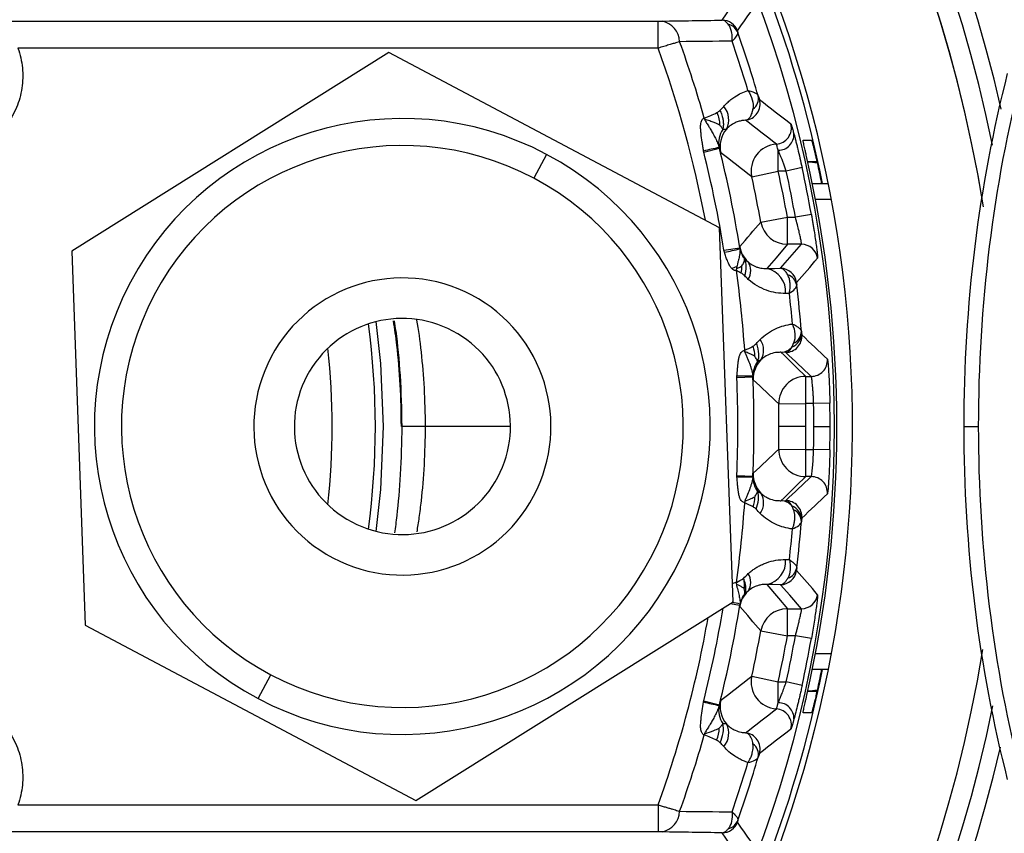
# Paper-space layout '_Superior' of a CAD drawing. Header units: millimetres. Extents: x -40 to 40, y -40 to 40.
# Tile 10 of 13: x 7.4 to 25.6, y -7.5 to 7.5. Entities that reach past the tile are written whole.
import ezdxf

# ---------------------------------------------------------------- set-up
doc = ezdxf.new("R2010")
doc.units = ezdxf.units.MM

psp = doc.layouts.new('_Superior')

# ---------------------------------------------------------------- linework, layer by layer
at = {"color": 7, "linetype": 'Continuous', "lineweight": 25}
for p, q in [((6.007, 7.503), (19.233, 7.503)), ((19.233, 7.003), (19.233, 7.503)), ((19.233, 7.003), (7.381, 7.003)), ((14.249, 6.924), (8.378, 3.244)), ((20.37, 3.68), (14.249, 6.924)), ((21.917, 5.3), (22.075, 5.3)), ((20.079, 5.077), (20.368, 5.15)), ((21.457, 4.728), (21.457, 5.114)), ((17.169, 5.036), (16.935, 4.595)), ((21.9, 4.792), (21.607, 4.728)), ((22.175, 4.9), (22.005, 4.9)), ((22.179, 4.878), (22.175, 4.9)), ((20.969, 4.621), (21.457, 4.728)), ((21.607, 4.728), (21.457, 4.728)), ((22.09, 4.5), (22.385, 4.5)), ((22.443, 4.2), (22.149, 4.2)), ((21.136, 3.784), (21.628, 3.872)), ((21.628, 3.372), (21.628, 3.872)), ((21.628, 3.872), (21.776, 3.872)), ((22.072, 3.924), (21.776, 3.872)), ((20.622, -3.244), (20.37, 3.68)), ((20.453, 3.261), (20.747, 3.308)), ((21.89, 3.372), (21.628, 3.372)), ((8.378, 3.244), (8.63, -3.68)), ((21.596, 1.372), (21.509, 1.373)), ((20.692, 0.904), (20.989, 0.917)), ((21.968, 0.928), (22.07, 0.928)), ((21.968, 0.428), (21.968, 0.928)), ((21.468, 0.418), (21.968, 0.428)), ((22.114, 0.428), (21.968, 0.428)), ((22.414, 0.434), (22.114, 0.428)), ((16.5, 0), (14.482, 0)), ((21.972, 0), (21.472, 0)), ((22.118, 0), (22.418, 0)), ((24.892, 0), (25.162, 0)), ((21.468, -0.418), (21.968, -0.428)), ((21.968, -0.928), (21.968, -0.428)), ((21.968, -0.428), (22.114, -0.428)), ((22.414, -0.434), (22.114, -0.428)), ((20.692, -0.904), (20.989, -0.917)), ((22.07, -0.928), (21.968, -0.928)), ((21.509, -1.373), (21.596, -1.372)), ((14.751, -6.924), (20.622, -3.244)), ((20.566, -3.279), (20.747, -3.308)), ((21.628, -3.372), (21.89, -3.372)), ((21.628, -3.872), (21.628, -3.372)), ((8.63, -3.68), (14.751, -6.924)), ((21.136, -3.784), (21.628, -3.872)), ((21.776, -3.872), (21.628, -3.872)), ((22.072, -3.924), (21.776, -3.872)), ((22.149, -4.2), (22.443, -4.2)), ((22.385, -4.5), (22.09, -4.5)), ((11.831, -5.036), (12.065, -4.595)), ((20.969, -4.621), (21.457, -4.728)), ((21.457, -5.114), (21.457, -4.728)), ((21.457, -4.728), (21.607, -4.728)), ((21.9, -4.792), (21.607, -4.728)), ((22.005, -4.9), (22.175, -4.9)), ((22.175, -4.9), (22.179, -4.878)), ((20.079, -5.077), (20.368, -5.15)), ((22.075, -5.3), (21.917, -5.3)), ((7.381, -7.003), (19.233, -7.003)), ((19.233, -7.003), (19.233, -7.503)), ((19.233, -7.503), (6.007, -7.503))]:
    psp.add_line(p, q, dxfattribs=at)
at = {"color": 7, "linetype": 'Continuous', "lineweight": 25, "flags": 128}
for points in [[(20.42, 7.521), (20.595, 7.771), (20.732, 7.966)], [(21.628, 3.372), (21.417, 3.121), (21.249, 2.923)], [(21.5, 2.928), (21.719, 3.176), (21.89, 3.372)], [(21.249, 2.923), (21.39, 2.926), (21.5, 2.928)], [(21.664, 2.464), (21.625, 2.463), (21.594, 2.463)], [(14.15, 0), (14.102, 1.168), (14.016, 1.941)], [(14.016, -1.941), (14.102, -1.168), (14.15, 0)], [(21.594, -2.463), (21.634, -2.463), (21.664, -2.464)], [(21.249, -2.923), (21.462, -3.175), (21.628, -3.372)], [(21.5, -2.928), (21.36, -2.925), (21.249, -2.923)], [(21.89, -3.372), (21.672, -3.123), (21.5, -2.928)], [(20.732, -7.966), (20.558, -7.717), (20.42, -7.521)]]:
    psp.add_lwpolyline(points, dxfattribs=at)
at = {"color": 7, "linetype": 'Continuous', "lineweight": 25}
for centre, radius, start, end in [((0, 0), 40, 269.4727, 89.4727), ((0, 0), 39.7, 269.4727, 89.4727), ((0, 0), 26.253, 12.9264, 166.9377), ((0, 0), 25.953, 11.5776, 168.5154), ((0, 0), 25.583, 9.1472, 170.7212), ((0, 0), 25.583, 9.2224, 90), ((0, 0), 22.833, 269.4727, 90), ((0, 0), 22.729, 11.4193, 51.1378), ((0, 0), 22.5, 322.6362, 37.3638), ((-43.5, 52.091), 78.271, 325.11117, 325.51101), ((19.229, 7.107), 0.404, 2.1731, 78.9475), ((20.42, 7.221), 0.3, 19.4894, 89.9865), ((20.474, 7.198), 0.254, 21.2253, 76.6242), ((0, 0), 20.885, 15.8617, 19.9385), ((0, 0), 21.804, 16.5728, 19.0945), ((0, 0), 21.957, 16.1897, 19.3912), ((0, 0), 20.468, 10.7505, 20.0076), ((20.822, 5.968), 0.3, 275.4519, 15.9625), ((20.848, 6.071), 0.243, 305.8601, 12.0421), ((20.178, 5.679), 0.365, 331.5832, 41.9612), ((14.5, 0), 5.7, 62.0792, 242.0792), ((19.41, 5.48), 0.717, 16.7876, 18.5567), ((20.791, 5.252), 0.436, 145.3661, 191.8187), ((20.882, 5.184), 0.5, 140.057, 193.9166), ((21.402, 5.526), 0.3, 273.9583, 14.4489), ((21.459, 5.403), 0.29, 269.67, 2.7908), ((14.5, 0), 5.2, 62.0792, 242.0792), ((21.838, -2.237), 7.545, 101.2653, 103.5141), ((0, 0), 21.009, 9.0588, 14.1909), ((21.457, 4.728), 0.5, 93.9569, 192.3992), ((14.5, 0), 5.7, 242.0792, 62.0792), ((0, 0), 20.711, 9.0588, 14.1909), ((0, 0), 22.544, 347.1857, 12.8143), ((0, 0), 22.418, 10.082, 12.3433), ((14.5, 0), 5.2, 242.0792, 62.0792), ((0, 0), 21.472, 10.1497, 12.4266), ((0, 0), 21.972, 10.1497, 12.4266), ((0, 0), 22.118, 10.082, 12.3433), ((-28.053, 45.902), 64.757, 318.90111, 319.4284), ((21.628, 3.872), 0.5, 190.1661, 269.9836), ((19.76, 7.078), 3.916, 280.3442, 284.6468), ((21.24, 3.412), 0.5, 189.1427, 227.1251), ((21.214, 3.383), 0.474, 191.4715, 216.9288), ((21.89, 3.072), 0.3, 8.006, 89.9828), ((-29.329, 47.301), 67.87, 318.8765, 319.37852), ((19.744, 5.669), 2.867, 287.1836, 289.2993), ((20.027, 3.023), 0.671, 348.2328, 351.2537), ((20.655, 2.882), 0.295, 327.7197, 33.8102), ((21.158, 2.495), 0.438, 355.7736, 77.9132), ((21.5, 2.628), 0.3, 6.9855, 89.9824), ((14.5, 0), 2.75, 62.0792, 242.0792), ((0, 0), 20.885, 3.8729, 7.9433), ((21.556, 2.572), 0.248, 9.7486, 71.4059), ((0, 0), 21.957, 4.609, 6.8381), ((14.5, 0), 2.75, 242.0792, 62.0792), ((0, 0), 21.804, 4.991, 6.4883), ((14.5, 0), 2, 62.0792, 242.0792), ((0, 0), 14, 352.2066, 7.7934), ((14.5, 0), 2, 242.0792, 62.0792), ((21.596, 1.672), 0.3, 270.0225, 4.4038), ((21.615, 1.727), 0.273, 290.4411, 1.8725), ((21.643, 1.762), 0.243, 294.4185, 0.4964), ((20.854, 1.411), 0.334, 327.8651, 36.0432), ((21.495, 1.661), 0.288, 272.8582, 318.649), ((0, 0), 13.2, 353.7024, 6.2976), ((20.301, 0.958), 0.688, 38.1981, 40.7342), ((20.16, 1.231), 0.701, 12.5681, 14.8165), ((21.444, 0.935), 0.456, 144.2508, 180.3738), ((21.496, 0.886), 0.5, 135.9217, 182.34), ((22.07, 1.228), 0.3, 270.0219, 3.1628), ((20.851, -4.724), 5.657, 88.6065, 91.5996), ((0, 0), 21.009, 357.4985, 2.5015), ((21.968, 0.428), 0.5, 90.0209, 181.0955), ((0, 0), 20.711, 357.4985, 2.5015), ((0, 0), 21.472, 358.8835, 1.1165), ((0, 0), 21.972, 358.8835, 1.1165), ((0, 0), 22.118, 358.8909, 1.1091), ((0, 0), 22.418, 358.8909, 1.1091), ((21.968, -0.428), 0.5, 178.9045, 269.9791), ((21.496, -0.886), 0.5, 177.66, 224.0783), ((20.851, 4.724), 5.657, 268.4004, 271.3935), ((21.444, -0.935), 0.456, 179.6262, 215.7492), ((22.07, -1.228), 0.3, 356.8372, 89.9781), ((20.854, -1.411), 0.334, 323.9568, 32.1349), ((0, 0), 20.885, 352.0567, 356.1271), ((20.16, -1.231), 0.701, 345.1835, 347.4319), ((21.495, -1.661), 0.288, 41.351, 87.1418), ((21.596, -1.672), 0.3, 355.5962, 89.9775), ((21.615, -1.727), 0.273, 358.1275, 69.5589), ((21.643, -1.762), 0.243, 359.5036, 65.5815), ((0, 0), 21.957, 353.1619, 355.391), ((0, 0), 21.804, 353.5117, 355.009), ((21.158, -2.495), 0.438, 282.0868, 4.2264), ((20.655, -2.882), 0.295, 326.1898, 32.2803), ((21.5, -2.628), 0.3, 270.0176, 353.0145), ((21.556, -2.572), 0.248, 288.5941, 350.2514), ((-29.391, -47.355), 67.953, 40.62178, 41.1232), ((20.027, -3.023), 0.671, 8.7463, 11.7672), ((21.24, -3.412), 0.5, 132.8749, 170.8573), ((21.214, -3.383), 0.474, 143.0712, 168.5285), ((20.28, -4.958), 1.735, 74.2853, 79.2015), ((21.89, -3.072), 0.3, 270.0172, 351.994), ((0, 0), 20.711, 345.8091, 350.6642), ((0, 0), 21.009, 345.8091, 350.9412), ((-27.99, -45.847), 64.674, 40.57126, 41.09923), ((21.628, -3.872), 0.5, 90.0164, 169.8339), ((0, 0), 20.468, 339.9924, 350.0608), ((0, 0), 21.472, 347.5734, 349.8503), ((0, 0), 21.972, 347.5734, 349.8503), ((0, 0), 22.118, 347.6567, 349.918), ((0, 0), 22.418, 347.6567, 349.918), ((0, 0), 25.583, 189.1472, 350.7127), ((0, 0), 22.729, 308.8622, 348.5807), ((21.457, -4.728), 0.5, 167.6008, 266.0431), ((21.838, 2.237), 7.545, 256.4859, 258.7347), ((20.882, -5.184), 0.5, 166.0834, 219.943), ((0, 0), 25.953, 191.5776, 348.5154), ((20.791, -5.252), 0.436, 168.1813, 214.6339), ((21.402, -5.526), 0.3, 345.5511, 86.0417), ((21.459, -5.403), 0.29, 357.2092, 90.33), ((20.178, -5.679), 0.365, 318.0388, 28.4168), ((0, 0), 20.885, 340.0615, 344.1383), ((19.41, -5.48), 0.717, 341.4433, 343.2124), ((20.822, -5.968), 0.3, 344.0375, 84.5481), ((0, 0), 26.253, 192.9264, 346.9377), ((20.848, -6.071), 0.243, 347.9579, 54.1399), ((0, 0), 21.957, 340.6088, 343.8103), ((0, 0), 21.804, 340.9055, 343.4272), ((19.229, -7.107), 0.404, 281.0525, 357.8269), ((20.474, -7.198), 0.254, 283.3758, 338.7747), ((20.42, -7.221), 0.3, 270.0135, 340.5106), ((-43.578, -52.145), 78.366, 34.48923, 34.88859)]:
    psp.add_arc(centre, radius, start, end, dxfattribs=at)
for points in [[(19.233, 7.503), (19.26, 7.503), (19.287, 7.503), (19.307, 7.504)], [(19.307, 7.504), (19.678, 7.509), (20.049, 7.515), (20.42, 7.521)], [(20.703, 7.321), (20.702, 7.321), (20.704, 7.312), (20.711, 7.29)], [(20.604, 7.133), (20.281, 7.129), (19.957, 7.126), (19.633, 7.122)], [(20.604, 7.133), (20.677, 7.201), (20.72, 7.259), (20.711, 7.29)], [(21.086, 6.122), (21.101, 6.074), (21.109, 6.052), (21.111, 6.05)], [(21.111, 6.05), (21.308, 5.901), (21.501, 5.751), (21.693, 5.601)], [(20.323, 5.809), (20.343, 5.82), (20.362, 5.834), (20.379, 5.851)], [(20.379, 5.851), (20.403, 5.875), (20.427, 5.897), (20.449, 5.923)], [(20.09, 5.708), (20.169, 5.739), (20.248, 5.769), (20.323, 5.809)], [(20.323, 5.809), (20.354, 5.734), (20.371, 5.654), (20.373, 5.58)], [(21.423, 5.227), (21.235, 5.374), (21.044, 5.522), (20.851, 5.669)], [(20.364, 5.163), (20.365, 5.159), (20.367, 5.155), (20.368, 5.15)], [(20.396, 5.064), (20.393, 5.066), (20.384, 5.096), (20.368, 5.15)], [(20.079, 5.077), (20.078, 5.085), (20.076, 5.092), (20.075, 5.1)], [(20.969, 4.621), (20.781, 4.768), (20.59, 4.916), (20.396, 5.064)], [(22.005, 4.9), (22.064, 4.9), (22.122, 4.893), (22.179, 4.878)], [(20.747, 3.308), (20.745, 3.324), (20.745, 3.332), (20.746, 3.333)], [(20.747, 3.308), (20.748, 3.301), (20.749, 3.295), (20.75, 3.289)], [(20.463, 3.225), (20.458, 3.237), (20.455, 3.249), (20.453, 3.261)], [(20.769, 2.841), (20.78, 2.886), (20.786, 2.931), (20.787, 2.973)], [(20.838, 2.788), (20.875, 2.907), (20.874, 3.02), (20.836, 3.098)], [(20.769, 2.841), (20.741, 2.857), (20.713, 2.872), (20.685, 2.886)], [(20.838, 2.788), (20.818, 2.809), (20.795, 2.826), (20.769, 2.841)], [(20.904, 2.724), (20.882, 2.745), (20.86, 2.766), (20.838, 2.788)], [(21.664, 2.464), (21.749, 2.521), (21.803, 2.576), (21.801, 2.614)], [(21.798, 2.664), (21.797, 2.663), (21.797, 2.648), (21.801, 2.614)], [(21.886, 1.764), (21.887, 1.754), (21.888, 1.744), (21.889, 1.736)], [(21.889, 1.736), (21.892, 1.709), (21.894, 1.696), (21.895, 1.695)], [(21.895, 1.695), (22.055, 1.545), (22.213, 1.395), (22.37, 1.245)], [(20.837, 1.411), (20.888, 1.434), (20.939, 1.457), (20.988, 1.485)], [(20.988, 1.485), (21.011, 1.498), (21.032, 1.515), (21.053, 1.536)], [(20.988, 1.485), (21.008, 1.424), (21.018, 1.361), (21.018, 1.303)], [(21.053, 1.536), (21.076, 1.561), (21.1, 1.584), (21.124, 1.608)], [(20.822, 1.407), (20.827, 1.409), (20.832, 1.41), (20.837, 1.411)], [(20.844, 1.384), (20.843, 1.384), (20.842, 1.384), (20.842, 1.384)], [(21.509, 1.373), (21.664, 1.225), (21.816, 1.076), (21.968, 0.928)], [(22.07, 0.928), (21.914, 1.076), (21.756, 1.224), (21.596, 1.372)], [(20.692, 0.904), (20.691, 0.913), (20.692, 0.922), (20.693, 0.932)], [(20.988, 0.932), (20.988, 0.927), (20.988, 0.922), (20.989, 0.917)], [(20.996, 0.866), (20.994, 0.867), (20.992, 0.884), (20.989, 0.917)], [(21.468, 0.418), (21.312, 0.567), (21.155, 0.717), (20.996, 0.866)], [(20.996, -0.866), (21.155, -0.717), (21.312, -0.567), (21.468, -0.418)], [(20.693, -0.932), (20.692, -0.922), (20.691, -0.913), (20.692, -0.904)], [(20.989, -0.917), (20.992, -0.884), (20.994, -0.867), (20.996, -0.866)], [(20.989, -0.917), (20.988, -0.922), (20.988, -0.927), (20.988, -0.932)], [(21.968, -0.928), (21.816, -1.076), (21.664, -1.225), (21.509, -1.373)], [(21.596, -1.372), (21.756, -1.224), (21.914, -1.076), (22.07, -0.928)], [(21.049, -1.532), (21.096, -1.412), (21.106, -1.292), (21.074, -1.201)], [(22.37, -1.245), (22.213, -1.395), (22.055, -1.545), (21.895, -1.695)], [(20.994, -1.489), (20.943, -1.459), (20.89, -1.435), (20.837, -1.411)], [(20.994, -1.489), (21.015, -1.425), (21.026, -1.359), (21.025, -1.299)], [(21.049, -1.532), (21.032, -1.514), (21.014, -1.5), (20.994, -1.489)], [(21.124, -1.608), (21.099, -1.583), (21.073, -1.558), (21.049, -1.532)], [(21.889, -1.736), (21.888, -1.744), (21.887, -1.754), (21.886, -1.764)], [(21.895, -1.695), (21.894, -1.696), (21.892, -1.709), (21.889, -1.736)], [(21.664, -2.464), (21.69, -2.59), (21.685, -2.713), (21.635, -2.807)], [(20.813, -2.814), (20.842, -2.782), (20.873, -2.753), (20.904, -2.724)], [(21.801, -2.614), (21.797, -2.648), (21.797, -2.663), (21.798, -2.664)], [(20.685, -2.886), (20.728, -2.864), (20.771, -2.842), (20.813, -2.814)], [(20.813, -2.814), (20.828, -2.88), (20.832, -2.943), (20.826, -3)], [(20.826, -3), (20.835, -2.993), (20.846, -2.985), (20.854, -2.977)], [(20.746, -3.333), (20.745, -3.332), (20.745, -3.324), (20.747, -3.308)], [(20.75, -3.289), (20.749, -3.295), (20.748, -3.301), (20.747, -3.308)], [(20.396, -5.064), (20.59, -4.916), (20.781, -4.768), (20.969, -4.621)], [(22.179, -4.878), (22.122, -4.893), (22.064, -4.9), (22.005, -4.9)], [(20.075, -5.1), (20.076, -5.092), (20.078, -5.085), (20.079, -5.077)], [(20.368, -5.15), (20.384, -5.096), (20.393, -5.066), (20.396, -5.064)], [(20.368, -5.15), (20.367, -5.155), (20.365, -5.159), (20.364, -5.163)], [(20.851, -5.669), (21.044, -5.522), (21.235, -5.374), (21.423, -5.227)], [(20.318, -5.807), (20.348, -5.734), (20.365, -5.655), (20.367, -5.583)], [(20.382, -5.854), (20.438, -5.734), (20.457, -5.605), (20.432, -5.5)], [(21.693, -5.601), (21.501, -5.751), (21.308, -5.901), (21.111, -6.05)], [(20.318, -5.807), (20.245, -5.768), (20.167, -5.738), (20.09, -5.708)], [(20.382, -5.854), (20.362, -5.834), (20.341, -5.818), (20.318, -5.807)], [(20.449, -5.923), (20.428, -5.898), (20.405, -5.876), (20.382, -5.854)], [(21.111, -6.05), (21.109, -6.052), (21.101, -6.074), (21.086, -6.122)], [(19.633, -7.122), (19.957, -7.126), (20.281, -7.129), (20.604, -7.133)], [(20.604, -7.133), (20.613, -7.257), (20.592, -7.37), (20.533, -7.445)], [(20.711, -7.29), (20.704, -7.312), (20.702, -7.321), (20.703, -7.321)], [(19.307, -7.504), (19.287, -7.503), (19.26, -7.503), (19.233, -7.503)], [(20.42, -7.521), (20.049, -7.515), (19.678, -7.509), (19.307, -7.504)]]:
    psp.add_open_spline(points, degree=3, dxfattribs=at)
for points, knots in [([(20.533, 7.445), (20.525, 7.455), (20.508, 7.476), (20.481, 7.499), (20.45, 7.517), (20.43, 7.52), (20.42, 7.521)], [0, 0, 0, 0, 0.208344, 0.446779, 0.71215, 1, 1, 1, 1]), ([(20.604, 7.133), (20.605, 7.153), (20.607, 7.194), (20.603, 7.254), (20.593, 7.32), (20.572, 7.388), (20.546, 7.426), (20.533, 7.445)], [0, 0, 0, 0, 0.161083, 0.327722, 0.498858, 0.749875, 1, 1, 1, 1]), ([(19.633, 7.122), (19.616, 7.117), (19.579, 7.106), (19.513, 7.086), (19.432, 7.062), (19.337, 7.034), (19.269, 7.014), (19.233, 7.003)], [0, 0, 0, 0, 0.156869, 0.335315, 0.535328, 0.756894, 1, 1, 1, 1]), ([(7.381, 7.003), (7.424, 6.884), (7.452, 6.763), (7.477, 6.514), (7.474, 6.386), (7.437, 6.14), (7.403, 6.017), (7.305, 5.787), (7.243, 5.679), (7.166, 5.578)], [0, 0, 0, 0, 0.25, 0.25, 0.5, 0.5, 0.75, 0.75, 1, 1, 1, 1]), ([(25.699, 6.531), (25.436, 5.506), (25.232, 4.429), (24.96, 2.231), (24.892, 1.11), (24.892, 0)], [0, 0, 0, 0, 0.5, 0.5, 1, 1, 1, 1]), ([(25.969, 6.531), (25.705, 5.506), (25.501, 4.429), (25.23, 2.231), (25.162, 1.11), (25.162, 0)], [0, 0, 0, 0, 0.5, 0.5, 1, 1, 1, 1]), ([(20.449, 5.923), (20.47, 5.946), (20.512, 5.992), (20.582, 6.052), (20.668, 6.114), (20.773, 6.174), (20.856, 6.204), (20.898, 6.219)], [0, 0, 0, 0, 0.162715, 0.328945, 0.499611, 0.746708, 1, 1, 1, 1]), ([(20.898, 6.219), (20.934, 6.164), (20.961, 6.107), (20.993, 5.99), (20.999, 5.93), (20.991, 5.874)], [0, 0, 0, 0, 0.5, 0.5, 1, 1, 1, 1]), ([(20.898, 6.219), (20.917, 6.215), (20.95, 6.207), (20.987, 6.194), (21.01, 6.184), (21.04, 6.17), (21.071, 6.15), (21.081, 6.131), (21.086, 6.122)], [0, 0, 0, 0, 0.1832007, 0.3275767, 0.4330712, 0.4996473, 0.7669768, 1, 1, 1, 1]), ([(20.379, 5.851), (20.388, 5.831), (20.405, 5.794), (20.421, 5.744), (20.431, 5.704), (20.436, 5.675), (20.438, 5.656), (20.442, 5.619), (20.444, 5.566), (20.436, 5.521), (20.432, 5.5)], [0, 0, 0, 0, 0.167933, 0.306101, 0.414679, 0.494549, 0.546758, 0.572163, 0.80549, 1, 1, 1, 1]), ([(20.851, 5.669), (20.858, 5.671), (20.875, 5.674), (20.901, 5.688), (20.923, 5.708), (20.949, 5.741), (20.974, 5.791), (20.986, 5.848), (20.991, 5.874)], [0, 0, 0, 0, 0.1105564, 0.2510702, 0.4176604, 0.5006699, 0.7684209, 1, 1, 1, 1]), ([(20.075, 5.1), (20.072, 5.126), (20.064, 5.18), (20.047, 5.289), (20.031, 5.403), (20.021, 5.512), (20.021, 5.581), (20.028, 5.631), (20.04, 5.667), (20.061, 5.696), (20.08, 5.704), (20.09, 5.708)], [0, 0, 0, 0, 0.120823, 0.25023, 0.500203, 0.64126, 0.750153, 0.818014, 0.875154, 0.936069, 1, 1, 1, 1]), ([(20.097, 5.687), (20.096, 5.687), (20.094, 5.688), (20.094, 5.683), (20.096, 5.68), (20.099, 5.675), (20.103, 5.666), (20.115, 5.646), (20.14, 5.606), (20.173, 5.553), (20.214, 5.486), (20.255, 5.414), (20.298, 5.331), (20.338, 5.244), (20.356, 5.19), (20.364, 5.163)], [0, 0, 0, 0, 0.004881, 0.008427, 0.01698, 0.02414, 0.032634, 0.063897, 0.126435, 0.251429, 0.356424, 0.500895, 0.6552, 0.824746, 1, 1, 1, 1]), ([(20.373, 5.58), (20.359, 5.587), (20.327, 5.603), (20.267, 5.628), (20.19, 5.657), (20.129, 5.677), (20.097, 5.687)], [0, 0, 0, 0, 0.181116, 0.407303, 0.680295, 1, 1, 1, 1]), ([(20.851, 5.669), (20.834, 5.668), (20.796, 5.664), (20.733, 5.651), (20.651, 5.621), (20.57, 5.575), (20.519, 5.525), (20.498, 5.505)], [0, 0, 0, 0, 0.129523, 0.295981, 0.499972, 0.798644, 1, 1, 1, 1]), ([(20.432, 5.5), (20.429, 5.506), (20.423, 5.519), (20.408, 5.54), (20.391, 5.56), (20.379, 5.574), (20.373, 5.58)], [0, 0, 0, 0, 0.258574, 0.524423, 0.776912, 1, 1, 1, 1]), ([(20.498, 5.505), (20.495, 5.503), (20.489, 5.5), (20.473, 5.498), (20.458, 5.498), (20.444, 5.499), (20.436, 5.5), (20.432, 5.5)], [0, 0, 0, 0, 0.253472, 0.500095, 0.749621, 0.874687, 1, 1, 1, 1]), ([(21.693, 5.601), (21.694, 5.6), (21.696, 5.596), (21.702, 5.579), (21.711, 5.548), (21.726, 5.498), (21.741, 5.444), (21.748, 5.418)], [0, 0, 0, 0, 0.1675, 0.333453, 0.5001, 0.7498, 1, 1, 1, 1]), ([(21.748, 5.418), (21.754, 5.398), (21.764, 5.358), (21.782, 5.29), (21.801, 5.216), (21.826, 5.111), (21.86, 4.97), (21.886, 4.851), (21.9, 4.792)], [0, 0, 0, 0, 0.125165, 0.249335, 0.374019, 0.500712, 0.750217, 1, 1, 1, 1]), ([(21.982, 5), (21.979, 5.013), (21.973, 5.039), (21.965, 5.077), (21.951, 5.138), (21.933, 5.216), (21.921, 5.272), (21.917, 5.296), (21.917, 5.299), (21.917, 5.3)], [0, 0, 0, 0, 0.083742, 0.167104, 0.251455, 0.500018, 0.748813, 0.874445, 1, 1, 1, 1]), ([(22.075, 5.3), (22.076, 5.299), (22.077, 5.298), (22.08, 5.287), (22.086, 5.267), (22.095, 5.233), (22.108, 5.183), (22.123, 5.122), (22.14, 5.053), (22.157, 4.978), (22.169, 4.926), (22.175, 4.9)], [0, 0, 0, 0, 0.083675, 0.166715, 0.250649, 0.375629, 0.499821, 0.623633, 0.749109, 0.875074, 1, 1, 1, 1]), ([(21.457, 5.114), (21.453, 5.128), (21.445, 5.158), (21.435, 5.193), (21.426, 5.22), (21.424, 5.225), (21.423, 5.227)], [0, 0, 0, 0, 0.213916, 0.451785, 0.713734, 1, 1, 1, 1]), ([(21.607, 4.728), (21.598, 4.752), (21.581, 4.801), (21.555, 4.873), (21.524, 4.952), (21.489, 5.037), (21.468, 5.088), (21.457, 5.114)], [0, 0, 0, 0, 0.166574, 0.333441, 0.500605, 0.750552, 1, 1, 1, 1]), ([(22.179, 4.878), (22.192, 4.819), (22.219, 4.695), (22.245, 4.564), (22.255, 4.509), (22.256, 4.5)], [0, 0, 0, 0, 0.4329539, 0.9071524, 1, 1, 1, 1]), ([(21.89, 3.372), (21.89, 3.373), (21.891, 3.376), (21.889, 3.39), (21.886, 3.412), (21.881, 3.442), (21.873, 3.48), (21.862, 3.535), (21.843, 3.619), (21.813, 3.737), (21.789, 3.826), (21.776, 3.872)], [0, 0, 0, 0, 0.082995, 0.166074, 0.249313, 0.332785, 0.416564, 0.500722, 0.651467, 0.817807, 1, 1, 1, 1]), ([(22.072, 3.924), (22.076, 3.898), (22.085, 3.847), (22.098, 3.77), (22.111, 3.694), (22.126, 3.596), (22.144, 3.48), (22.161, 3.357), (22.174, 3.254), (22.183, 3.178), (22.188, 3.126), (22.187, 3.118), (22.187, 3.114)], [0, 0, 0, 0, 0.062998, 0.125341, 0.18758, 0.250272, 0.375454, 0.500062, 0.624237, 0.749446, 0.8754, 1, 1, 1, 1]), ([(20.75, 3.289), (20.75, 3.285), (20.751, 3.277), (20.751, 3.258), (20.749, 3.217), (20.739, 3.149), (20.72, 3.072), (20.704, 3.009), (20.696, 2.976), (20.692, 2.962)], [0, 0, 0, 0, 0.061488, 0.125503, 0.250658, 0.499377, 0.749218, 0.898796, 1, 1, 1, 1]), ([(20.592, 2.929), (20.585, 2.937), (20.571, 2.954), (20.553, 2.987), (20.534, 3.026), (20.513, 3.078), (20.489, 3.145), (20.472, 3.197), (20.463, 3.225)], [0, 0, 0, 0, 0.09777, 0.212561, 0.345986, 0.499063, 0.731051, 1, 1, 1, 1]), ([(20.685, 2.886), (20.674, 2.887), (20.652, 2.888), (20.619, 2.903), (20.601, 2.92), (20.592, 2.929)], [0, 0, 0, 0, 0.353627, 0.678509, 1, 1, 1, 1]), ([(20.692, 2.962), (20.691, 2.957), (20.689, 2.948), (20.686, 2.936), (20.686, 2.928), (20.684, 2.922), (20.688, 2.919), (20.69, 2.92), (20.691, 2.921)], [0, 0, 0, 0, 0.32341, 0.572165, 0.746783, 0.835223, 0.88863, 1, 1, 1, 1]), ([(20.691, 2.921), (20.71, 2.931), (20.744, 2.948), (20.774, 2.965), (20.787, 2.973)], [0, 0, 0, 0, 0.5552861, 1, 1, 1, 1]), ([(20.787, 2.973), (20.793, 2.984), (20.809, 3.009), (20.825, 3.042), (20.836, 3.073), (20.836, 3.089), (20.836, 3.098)], [0, 0, 0, 0, 0.221982, 0.500205, 0.721569, 1, 1, 1, 1]), ([(20.836, 3.098), (20.842, 3.092), (20.855, 3.08), (20.871, 3.068), (20.886, 3.057), (20.895, 3.05), (20.9, 3.046)], [0, 0, 0, 0, 0.237627, 0.500392, 0.722544, 1, 1, 1, 1]), ([(20.9, 3.046), (20.911, 3.036), (20.937, 3.015), (20.978, 2.989), (21.025, 2.965), (21.071, 2.948), (21.118, 2.935), (21.165, 2.927), (21.21, 2.923), (21.238, 2.923), (21.249, 2.923)], [0, 0, 0, 0, 0.100975, 0.218122, 0.351424, 0.500752, 0.609379, 0.7501, 0.904385, 1, 1, 1, 1]), ([(21.635, 2.807), (21.629, 2.818), (21.616, 2.842), (21.594, 2.872), (21.566, 2.9), (21.534, 2.922), (21.511, 2.926), (21.5, 2.928)], [0, 0, 0, 0, 0.15163, 0.318716, 0.499834, 0.754966, 1, 1, 1, 1]), ([(21.664, 2.464), (21.668, 2.485), (21.676, 2.527), (21.68, 2.591), (21.678, 2.661), (21.667, 2.737), (21.646, 2.784), (21.635, 2.807)], [0, 0, 0, 0, 0.160937, 0.328192, 0.50081, 0.749922, 1, 1, 1, 1]), ([(21.594, 2.463), (21.475, 2.461), (21.357, 2.48), (21.123, 2.564), (21.008, 2.629), (20.904, 2.724)], [0, 0, 0, 0, 0.5, 0.5, 1, 1, 1, 1]), ([(14.482, 0), (14.478, 0.257), (14.469, 0.773), (14.412, 1.439), (14.358, 1.807), (14.336, 1.954)], [0, 0, 0, 0, 0.374296, 0.749487, 1, 1, 1, 1]), ([(14.347, 1.955), (14.357, 1.892), (14.404, 1.594), (14.469, 0.928), (14.482, 0.316), (14.489, 0)], [0, 0, 0, 0, 0.1142817, 0.5423491, 1, 1, 1, 1]), ([(14.762, 1.976), (14.762, 1.974), (14.795, 1.798), (14.85, 1.373), (14.91, 0.712), (14.918, 0.24), (14.922, 0)], [0, 0, 0, 0, 0.003509, 0.326944, 0.659043, 1, 1, 1, 1]), ([(21.124, 1.608), (21.21, 1.695), (21.305, 1.76), (21.508, 1.856), (21.614, 1.885), (21.721, 1.897)], [0, 0, 0, 0, 0.5, 0.5, 1, 1, 1, 1]), ([(21.721, 1.897), (21.746, 1.835), (21.76, 1.774), (21.769, 1.654), (21.762, 1.594), (21.743, 1.541)], [0, 0, 0, 0, 0.5, 0.5, 1, 1, 1, 1]), ([(21.721, 1.897), (21.739, 1.889), (21.769, 1.875), (21.803, 1.855), (21.824, 1.841), (21.85, 1.82), (21.876, 1.795), (21.883, 1.774), (21.886, 1.764)], [0, 0, 0, 0, 0.183014, 0.327328, 0.432884, 0.499647, 0.766961, 1, 1, 1, 1]), ([(21.053, 1.536), (21.077, 1.47), (21.09, 1.404), (21.096, 1.29), (21.088, 1.241), (21.074, 1.201)], [0, 0, 0, 0, 0.5, 0.5, 1, 1, 1, 1]), ([(21.596, 1.372), (21.605, 1.373), (21.626, 1.376), (21.658, 1.396), (21.688, 1.429), (21.704, 1.459), (21.711, 1.471)], [0, 0, 0, 0, 0.2135976, 0.5001375, 0.8013641, 1, 1, 1, 1]), ([(21.711, 1.471), (21.717, 1.482), (21.729, 1.503), (21.738, 1.528), (21.743, 1.541)], [0, 0, 0, 0, 0.5142457, 1, 1, 1, 1]), ([(20.693, 0.932), (20.697, 0.976), (20.703, 1.044), (20.71, 1.132), (20.718, 1.2), (20.729, 1.263), (20.746, 1.326), (20.775, 1.383), (20.807, 1.4), (20.822, 1.407)], [0, 0, 0, 0, 0.250551, 0.388557, 0.50085, 0.640093, 0.750392, 0.881469, 1, 1, 1, 1]), ([(20.842, 1.384), (20.841, 1.383), (20.839, 1.38), (20.842, 1.374), (20.845, 1.364), (20.852, 1.345), (20.868, 1.309), (20.898, 1.238), (20.929, 1.161), (20.955, 1.084), (20.971, 1.027), (20.984, 0.973), (20.987, 0.945), (20.988, 0.932)], [0, 0, 0, 0, 0.006197, 0.015693, 0.03213, 0.063435, 0.125998, 0.250961, 0.500571, 0.614209, 0.749667, 0.889543, 1, 1, 1, 1]), ([(21.018, 1.303), (21.005, 1.311), (20.974, 1.327), (20.916, 1.354), (20.87, 1.373), (20.844, 1.384)], [0, 0, 0, 0, 0.265999, 0.5991632, 1, 1, 1, 1]), ([(21.074, 1.201), (21.073, 1.206), (21.071, 1.215), (21.064, 1.231), (21.054, 1.251), (21.039, 1.275), (21.025, 1.294), (21.018, 1.303)], [0, 0, 0, 0, 0.176301, 0.347223, 0.499994, 0.766419, 1, 1, 1, 1]), ([(21.509, 1.373), (21.485, 1.373), (21.421, 1.373), (21.32, 1.349), (21.219, 1.303), (21.161, 1.254), (21.137, 1.234)], [0, 0, 0, 0, 0.185037, 0.499953, 0.789749, 1, 1, 1, 1]), ([(21.137, 1.234), (21.132, 1.231), (21.126, 1.226), (21.117, 1.221), (21.107, 1.216), (21.093, 1.21), (21.08, 1.204), (21.074, 1.201)], [0, 0, 0, 0, 0.250115, 0.375067, 0.499994, 0.76605, 1, 1, 1, 1]), ([(22.37, 1.245), (22.37, 1.243), (22.371, 1.241), (22.373, 1.228), (22.376, 1.207), (22.379, 1.17), (22.385, 1.106), (22.392, 1.004), (22.398, 0.882), (22.405, 0.742), (22.41, 0.591), (22.413, 0.486), (22.414, 0.434)], [0, 0, 0, 0, 0.062853, 0.125098, 0.187353, 0.250237, 0.37491, 0.49998, 0.623858, 0.749249, 0.875151, 1, 1, 1, 1]), ([(22.114, 0.428), (22.113, 0.448), (22.112, 0.491), (22.108, 0.558), (22.104, 0.632), (22.098, 0.708), (22.09, 0.796), (22.082, 0.872), (22.074, 0.919), (22.071, 0.925), (22.07, 0.928)], [0, 0, 0, 0, 0.076772, 0.165228, 0.265371, 0.377196, 0.500698, 0.698667, 0.865125, 1, 1, 1, 1]), ([(14.489, 0), (14.483, -0.299), (14.472, -0.871), (14.411, -1.543), (14.369, -1.865), (14.355, -1.97)], [0, 0, 0, 0, 0.424112, 0.812919, 1, 1, 1, 1]), ([(14.922, 0), (14.918, -0.239), (14.91, -0.711), (14.86, -1.273), (14.809, -1.679), (14.78, -1.862), (14.766, -1.949)], [0, 0, 0, 0, 0.346352, 0.683692, 0.849252, 1, 1, 1, 1]), ([(24.892, 0), (24.892, -1.11), (24.96, -2.231), (25.232, -4.429), (25.436, -5.506), (25.699, -6.531)], [0, 0, 0, 0, 0.5, 0.5, 1, 1, 1, 1]), ([(25.162, 0), (25.162, -1.11), (25.23, -2.231), (25.501, -4.429), (25.705, -5.506), (25.969, -6.531)], [0, 0, 0, 0, 0.5, 0.5, 1, 1, 1, 1]), ([(22.07, -0.928), (22.071, -0.927), (22.072, -0.925), (22.076, -0.91), (22.08, -0.883), (22.085, -0.84), (22.093, -0.768), (22.102, -0.664), (22.109, -0.541), (22.112, -0.463), (22.114, -0.428)], [0, 0, 0, 0, 0.077233, 0.16592, 0.266062, 0.377657, 0.5007, 0.6993, 0.86576, 1, 1, 1, 1]), ([(22.414, -0.434), (22.413, -0.46), (22.412, -0.512), (22.41, -0.59), (22.407, -0.666), (22.404, -0.764), (22.398, -0.881), (22.392, -1.003), (22.385, -1.105), (22.378, -1.181), (22.373, -1.233), (22.371, -1.241), (22.37, -1.245)], [0, 0, 0, 0, 0.062878, 0.125165, 0.187438, 0.250271, 0.375283, 0.500065, 0.624179, 0.749402, 0.875356, 1, 1, 1, 1]), ([(20.837, -1.411), (20.829, -1.409), (20.812, -1.405), (20.789, -1.39), (20.768, -1.367), (20.749, -1.331), (20.732, -1.276), (20.72, -1.211), (20.711, -1.14), (20.703, -1.048), (20.697, -0.977), (20.693, -0.932)], [0, 0, 0, 0, 0.063758, 0.124079, 0.184985, 0.250375, 0.359609, 0.500043, 0.612436, 0.749828, 1, 1, 1, 1]), ([(20.988, -0.932), (20.987, -0.94), (20.986, -0.957), (20.98, -0.99), (20.97, -1.034), (20.954, -1.085), (20.928, -1.162), (20.898, -1.24), (20.867, -1.311), (20.851, -1.348), (20.844, -1.365), (20.842, -1.374), (20.841, -1.378), (20.84, -1.384), (20.843, -1.384), (20.844, -1.384)], [0, 0, 0, 0, 0.070636, 0.15392, 0.250589, 0.386428, 0.500216, 0.749271, 0.874575, 0.937251, 0.96859, 0.977126, 0.984271, 0.992861, 1, 1, 1, 1]), ([(21.025, -1.299), (21.031, -1.291), (21.044, -1.272), (21.058, -1.246), (21.07, -1.222), (21.073, -1.208), (21.074, -1.201)], [0, 0, 0, 0, 0.23557, 0.500096, 0.739621, 1, 1, 1, 1]), ([(21.074, -1.201), (21.08, -1.204), (21.093, -1.21), (21.107, -1.216), (21.117, -1.221), (21.126, -1.226), (21.132, -1.231), (21.137, -1.234)], [0, 0, 0, 0, 0.234481, 0.500005, 0.624934, 0.749887, 1, 1, 1, 1]), ([(21.137, -1.234), (21.152, -1.247), (21.186, -1.277), (21.246, -1.315), (21.331, -1.352), (21.421, -1.373), (21.485, -1.373), (21.509, -1.373)], [0, 0, 0, 0, 0.131265, 0.29815, 0.500131, 0.815011, 1, 1, 1, 1]), ([(20.844, -1.384), (20.883, -1.368), (20.95, -1.34), (21.003, -1.311), (21.025, -1.299)], [0, 0, 0, 0, 0.579304, 1, 1, 1, 1]), ([(21.711, -1.471), (21.704, -1.459), (21.688, -1.429), (21.658, -1.396), (21.626, -1.376), (21.605, -1.373), (21.596, -1.372)], [0, 0, 0, 0, 0.19867, 0.49988, 0.786402, 1, 1, 1, 1]), ([(21.721, -1.897), (21.614, -1.885), (21.508, -1.856), (21.305, -1.76), (21.21, -1.695), (21.124, -1.608)], [0, 0, 0, 0, 0.5, 0.5, 1, 1, 1, 1]), ([(21.743, -1.541), (21.738, -1.528), (21.729, -1.503), (21.717, -1.482), (21.711, -1.471)], [0, 0, 0, 0, 0.485754, 1, 1, 1, 1]), ([(21.721, -1.897), (21.728, -1.879), (21.742, -1.841), (21.757, -1.778), (21.768, -1.694), (21.764, -1.612), (21.749, -1.56), (21.743, -1.541)], [0, 0, 0, 0, 0.141571, 0.307852, 0.500703, 0.813633, 1, 1, 1, 1]), ([(21.721, -1.897), (21.769, -1.876), (21.808, -1.854), (21.865, -1.809), (21.883, -1.786), (21.886, -1.764)], [0, 0, 0, 0, 0.5, 0.5, 1, 1, 1, 1]), ([(20.904, -2.724), (20.924, -2.707), (20.964, -2.672), (21.028, -2.626), (21.095, -2.586), (21.165, -2.551), (21.271, -2.508), (21.415, -2.469), (21.534, -2.465), (21.594, -2.463)], [0, 0, 0, 0, 0.095265, 0.192285, 0.29161, 0.393755, 0.499198, 0.745263, 1, 1, 1, 1]), ([(21.664, -2.464), (21.677, -2.473), (21.702, -2.49), (21.73, -2.513), (21.751, -2.532), (21.775, -2.557), (21.797, -2.586), (21.799, -2.605), (21.801, -2.614)], [0, 0, 0, 0, 0.154342, 0.289282, 0.404802, 0.500893, 0.763836, 1, 1, 1, 1]), ([(20.61, -2.914), (20.62, -2.906), (20.644, -2.888), (20.67, -2.887), (20.685, -2.886)], [0, 0, 0, 0, 0.4119476, 1, 1, 1, 1]), ([(20.813, -2.814), (20.821, -2.833), (20.835, -2.871), (20.849, -2.926), (20.853, -2.96), (20.854, -2.977)], [0, 0, 0, 0, 0.334971, 0.669696, 1, 1, 1, 1]), ([(21.5, -2.928), (21.507, -2.927), (21.523, -2.925), (21.546, -2.914), (21.573, -2.894), (21.604, -2.861), (21.625, -2.825), (21.635, -2.807)], [0, 0, 0, 0, 0.1617516, 0.3288011, 0.5004559, 0.7482321, 1, 1, 1, 1]), ([(20.691, -2.921), (20.69, -2.92), (20.687, -2.92), (20.685, -2.925), (20.686, -2.934), (20.689, -2.951), (20.697, -2.983), (20.714, -3.045), (20.731, -3.112), (20.742, -3.175), (20.749, -3.221), (20.752, -3.263), (20.751, -3.281), (20.75, -3.289)], [0, 0, 0, 0, 0.0096793, 0.0175535, 0.0310447, 0.062417, 0.1251334, 0.2503401, 0.5003158, 0.6154506, 0.7494036, 0.8936608, 1, 1, 1, 1]), ([(20.826, -3), (20.816, -2.993), (20.794, -2.976), (20.748, -2.95), (20.711, -2.931), (20.691, -2.921)], [0, 0, 0, 0, 0.273755, 0.608305, 1, 1, 1, 1]), ([(20.836, -3.098), (20.837, -3.091), (20.841, -3.076), (20.839, -3.049), (20.834, -3.025), (20.828, -3.008), (20.826, -3)], [0, 0, 0, 0, 0.278244, 0.547889, 0.792117, 1, 1, 1, 1]), ([(20.854, -2.977), (20.855, -2.992), (20.855, -3.022), (20.849, -3.063), (20.84, -3.086), (20.836, -3.098)], [0, 0, 0, 0, 0.329932, 0.664494, 1, 1, 1, 1]), ([(20.9, -3.046), (20.895, -3.05), (20.885, -3.057), (20.871, -3.068), (20.855, -3.08), (20.842, -3.092), (20.836, -3.098)], [0, 0, 0, 0, 0.2791308, 0.4996106, 0.7619443, 1, 1, 1, 1]), ([(21.249, -2.923), (21.23, -2.923), (21.192, -2.923), (21.133, -2.931), (21.064, -2.949), (20.986, -2.98), (20.927, -3.025), (20.9, -3.046)], [0, 0, 0, 0, 0.164904, 0.331801, 0.500526, 0.76812, 1, 1, 1, 1]), ([(22.187, -3.114), (22.187, -3.115), (22.188, -3.117), (22.187, -3.131), (22.185, -3.151), (22.182, -3.189), (22.175, -3.253), (22.161, -3.356), (22.144, -3.479), (22.123, -3.619), (22.099, -3.769), (22.081, -3.873), (22.072, -3.924)], [0, 0, 0, 0, 0.062871, 0.125109, 0.187353, 0.250239, 0.374818, 0.499954, 0.623616, 0.749143, 0.874948, 1, 1, 1, 1]), ([(21.776, -3.872), (21.783, -3.848), (21.796, -3.802), (21.813, -3.735), (21.829, -3.674), (21.843, -3.618), (21.854, -3.568), (21.868, -3.505), (21.882, -3.439), (21.891, -3.384), (21.89, -3.376), (21.89, -3.372)], [0, 0, 0, 0, 0.0933952, 0.1827797, 0.2681808, 0.3496297, 0.4271626, 0.5008214, 0.668217, 0.834413, 1, 1, 1, 1]), ([(22.256, -4.5), (22.255, -4.509), (22.245, -4.564), (22.219, -4.695), (22.192, -4.819), (22.179, -4.878)], [0, 0, 0, 0, 0.092879, 0.567022, 1, 1, 1, 1]), ([(21.457, -5.114), (21.463, -5.099), (21.477, -5.068), (21.501, -5.01), (21.531, -4.933), (21.567, -4.838), (21.593, -4.765), (21.607, -4.728)], [0, 0, 0, 0, 0.147321, 0.313924, 0.499886, 0.749732, 1, 1, 1, 1]), ([(21.9, -4.792), (21.893, -4.822), (21.88, -4.881), (21.86, -4.969), (21.84, -5.054), (21.814, -5.164), (21.781, -5.294), (21.759, -5.376), (21.748, -5.418)], [0, 0, 0, 0, 0.125793, 0.250117, 0.374385, 0.50001, 0.751005, 1, 1, 1, 1]), ([(22.175, -4.9), (22.171, -4.917), (22.163, -4.952), (22.151, -5.003), (22.138, -5.06), (22.123, -5.122), (22.108, -5.183), (22.095, -5.233), (22.085, -5.27), (22.078, -5.295), (22.076, -5.298), (22.075, -5.3)], [0, 0, 0, 0, 0.083464, 0.166611, 0.250806, 0.376044, 0.499991, 0.624313, 0.74947, 0.874834, 1, 1, 1, 1]), ([(20.09, -5.708), (20.083, -5.706), (20.071, -5.701), (20.054, -5.686), (20.039, -5.664), (20.028, -5.631), (20.021, -5.582), (20.021, -5.512), (20.031, -5.403), (20.051, -5.263), (20.067, -5.154), (20.075, -5.1)], [0, 0, 0, 0, 0.043275, 0.084109, 0.124904, 0.181872, 0.249642, 0.358495, 0.49967, 0.749814, 1, 1, 1, 1]), ([(21.917, -5.3), (21.917, -5.299), (21.917, -5.298), (21.918, -5.29), (21.922, -5.269), (21.933, -5.216), (21.952, -5.133), (21.969, -5.058), (21.978, -5.019), (21.982, -5)], [0, 0, 0, 0, 0.083925, 0.167174, 0.25129, 0.499771, 0.748446, 0.874676, 1, 1, 1, 1]), ([(20.364, -5.163), (20.361, -5.176), (20.353, -5.203), (20.336, -5.247), (20.317, -5.29), (20.296, -5.333), (20.275, -5.375), (20.247, -5.428), (20.214, -5.486), (20.173, -5.553), (20.14, -5.606), (20.115, -5.646), (20.104, -5.665), (20.098, -5.675), (20.096, -5.68), (20.092, -5.687), (20.095, -5.687), (20.097, -5.687)], [0, 0, 0, 0, 0.087793, 0.175825, 0.262005, 0.344892, 0.424037, 0.499089, 0.643702, 0.748973, 0.874024, 0.93654, 0.967814, 0.97623, 0.983457, 0.994142, 1, 1, 1, 1]), ([(21.423, -5.227), (21.424, -5.226), (21.425, -5.223), (21.429, -5.21), (21.435, -5.192), (21.442, -5.169), (21.449, -5.143), (21.455, -5.123), (21.457, -5.114)], [0, 0, 0, 0, 0.193601, 0.376332, 0.548281, 0.709515, 0.86008, 1, 1, 1, 1]), ([(21.748, -5.418), (21.743, -5.436), (21.733, -5.472), (21.721, -5.517), (21.708, -5.559), (21.697, -5.592), (21.694, -5.598), (21.693, -5.601)], [0, 0, 0, 0, 0.167295, 0.333305, 0.500244, 0.74959, 1, 1, 1, 1]), ([(7.166, -5.578), (7.243, -5.679), (7.305, -5.787), (7.403, -6.017), (7.437, -6.14), (7.474, -6.387), (7.477, -6.514), (7.452, -6.763), (7.424, -6.884), (7.381, -7.003)], [0, 0, 0, 0, 0.25, 0.25, 0.5, 0.5, 0.75, 0.75, 1, 1, 1, 1]), ([(20.097, -5.687), (20.155, -5.668), (20.255, -5.636), (20.334, -5.598), (20.367, -5.583)], [0, 0, 0, 0, 0.587139, 1, 1, 1, 1]), ([(20.367, -5.583), (20.381, -5.569), (20.409, -5.539), (20.424, -5.514), (20.432, -5.5)], [0, 0, 0, 0, 0.473317, 1, 1, 1, 1]), ([(20.432, -5.5), (20.436, -5.5), (20.444, -5.499), (20.458, -5.498), (20.473, -5.498), (20.489, -5.5), (20.495, -5.503), (20.498, -5.505)], [0, 0, 0, 0, 0.125313, 0.250379, 0.499905, 0.746499, 1, 1, 1, 1]), ([(20.498, -5.505), (20.511, -5.518), (20.54, -5.547), (20.594, -5.588), (20.672, -5.631), (20.759, -5.66), (20.824, -5.666), (20.851, -5.669)], [0, 0, 0, 0, 0.1233431, 0.290278, 0.5001384, 0.7919334, 1, 1, 1, 1]), ([(20.991, -5.874), (20.988, -5.857), (20.981, -5.82), (20.964, -5.771), (20.945, -5.736), (20.923, -5.708), (20.901, -5.688), (20.875, -5.674), (20.858, -5.671), (20.851, -5.669)], [0, 0, 0, 0, 0.15026, 0.317127, 0.499614, 0.582587, 0.74908, 0.889499, 1, 1, 1, 1]), ([(20.898, -6.219), (20.87, -6.209), (20.814, -6.19), (20.733, -6.151), (20.643, -6.098), (20.545, -6.026), (20.481, -5.957), (20.449, -5.923)], [0, 0, 0, 0, 0.1696596, 0.3362657, 0.5005143, 0.7546874, 1, 1, 1, 1]), ([(20.898, -6.219), (20.908, -6.203), (20.93, -6.168), (20.957, -6.11), (20.984, -6.03), (20.997, -5.948), (20.992, -5.894), (20.991, -5.874)], [0, 0, 0, 0, 0.141411, 0.307698, 0.500725, 0.812951, 1, 1, 1, 1]), ([(20.898, -6.219), (20.95, -6.208), (20.992, -6.194), (21.056, -6.161), (21.079, -6.142), (21.086, -6.122)], [0, 0, 0, 0, 0.5, 0.5, 1, 1, 1, 1]), ([(19.233, -7.003), (19.259, -7.011), (19.309, -7.026), (19.381, -7.047), (19.445, -7.066), (19.503, -7.083), (19.553, -7.098), (19.596, -7.111), (19.621, -7.119), (19.633, -7.122)], [0, 0, 0, 0, 0.175882, 0.340759, 0.49463, 0.637491, 0.769341, 0.890178, 1, 1, 1, 1]), ([(20.604, -7.133), (20.617, -7.145), (20.642, -7.169), (20.67, -7.201), (20.69, -7.227), (20.703, -7.249), (20.71, -7.266), (20.713, -7.28), (20.712, -7.287), (20.711, -7.29)], [0, 0, 0, 0, 0.181838, 0.350679, 0.506519, 0.649357, 0.779204, 0.896075, 1, 1, 1, 1]), ([(20.42, -7.521), (20.428, -7.52), (20.444, -7.518), (20.469, -7.506), (20.492, -7.489), (20.513, -7.469), (20.527, -7.453), (20.533, -7.445)], [0, 0, 0, 0, 0.231928, 0.450102, 0.652053, 0.835821, 1, 1, 1, 1])]:
    psp.add_open_spline(points, degree=3, knots=knots, dxfattribs=at)

doc.saveas('drawing.dxf')
